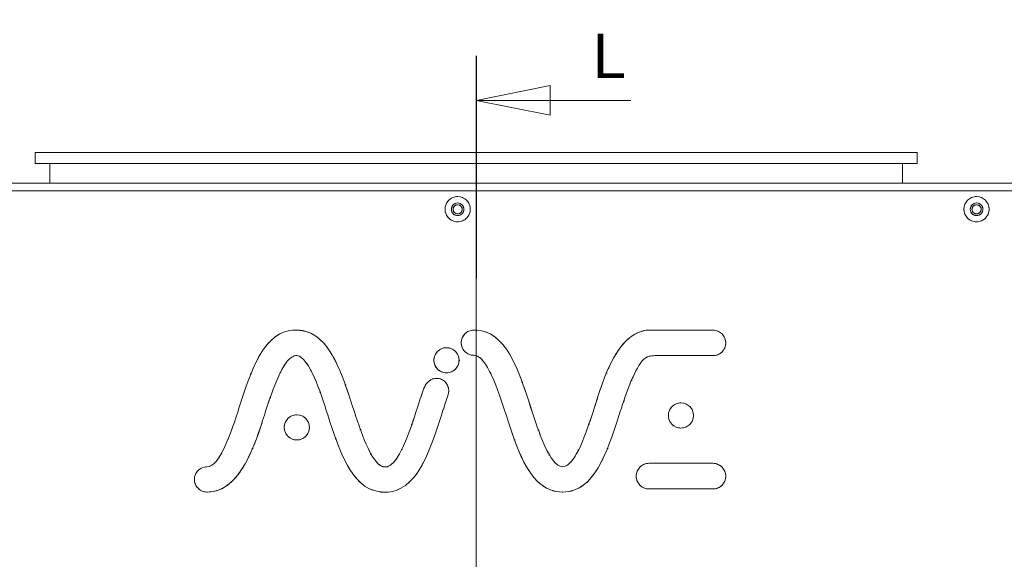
# Model space of a CAD drawing. Header units: millimetres. Extents: x 41 to 1655, y -379 to 1151.
# Tile 27 of 56: x 192 to 457, y 236 to 381. Entities that reach past the tile are written whole.
import ezdxf

# ---------------------------------------------------------------- set-up
doc = ezdxf.new("R2010")
doc.units = ezdxf.units.MM
doc.header["$LTSCALE"] = 4
doc.linetypes.add('CHAIN', pattern=[0.3543, 0.2362, -0.0295, 0.0591, -0.0295])
doc.linetypes.add('LONG_DASH_DOTTED', pattern=[0.3001, 0.2362, -0.0295, 0.0049, -0.0295])
doc.layers.add('가시적 모서리(ISO)', color=7, linetype='Continuous', lineweight=18)
doc.layers.add('단면도 선(ISO)', color=7, linetype='LONG_DASH_DOTTED', lineweight=15, true_color=0x004000)
doc.layers.add('오버레이 [기준 허상 선(ISO)]', color=7, linetype='LONG_DASH_DOTTED', lineweight=18, true_color=0x803f3f)
doc.styles.add('Current-ISO큰 문자', font='txt')

# ---------------------------------------------------------------- blocks, each defined once
blk = doc.blocks.new('2dTransSection0')
at = {"layer": '단면도 선(ISO)', "linetype": 'CHAIN', "ltscale": 77.084045}
blk.add_line((78.713, 92.866), (78.713, 23.496), dxfattribs=at)
at = {"layer": '단면도 선(ISO)', "linetype": 'Continuous', "lineweight": 30}
for p, q in [((78.713, 92.866), (78.713, 77.866)), ((78.713, 38.496), (78.713, 23.496))]:
    blk.add_line(p, q, dxfattribs=at)
at = {"layer": '단면도 선(ISO)', "linetype": 'Continuous'}
for p, q in [((83.713, 90.866), (78.713, 89.866)), ((83.713, 88.866), (83.713, 90.866)), ((83.713, 89.866), (78.713, 89.866)), ((78.713, 89.866), (83.713, 88.866)), ((89.154, 89.866), (83.713, 89.866)), ((83.713, 27.496), (78.713, 26.496)), ((83.713, 25.496), (83.713, 27.496)), ((83.713, 26.496), (78.713, 26.496)), ((78.713, 26.496), (83.713, 25.496)), ((89.154, 26.496), (83.713, 26.496))]:
    blk.add_line(p, q, dxfattribs=at)
at = {"layer": '단면도 선(ISO)', "linetype": 'Continuous', "flags": 128}
for points in [[(83.713, 90.866), (78.713, 89.866), (83.713, 88.866), (83.713, 90.866)], [(83.713, 27.496), (78.713, 26.496), (83.713, 25.496), (83.713, 27.496)]]:
    blk.add_lwpolyline(points, dxfattribs=at)
at = {"layer": '단면도 선(ISO)'}
for points in [[(83.713, 90.866), (78.713, 89.866), (83.713, 88.866), (83.713, 90.866)], [(83.713, 27.496), (78.713, 26.496), (83.713, 25.496), (83.713, 27.496)]]:
    blk.add_solid(points, dxfattribs=at)
at = {"layer": '단면도 선(ISO)', "char_height": 3, "attachment_point": 7, "style": 'Current-ISO큰 문자'}
for insert in [(86.581, 91.366), (86.581, 22.024)]:
    blk.add_mtext('L', dxfattribs=dict(at, insert=insert))

msp = doc.modelspace()

# ---------------------------------------------------------------- linework, layer by layer
at = {"layer": '가시적 모서리(ISO)'}
for p, q in [((195.853, 345.412), (195.853, 342.412)), ((204.853, 345.412), (195.853, 345.412)), ((204.853, 345.412), (424.853, 345.412)), ((433.853, 345.412), (424.853, 345.412)), ((433.853, 345.412), (433.853, 342.412)), ((195.853, 342.412), (204.853, 342.412)), ((199.853, 342.412), (199.853, 337.111)), ((424.853, 342.412), (204.853, 342.412)), ((424.853, 342.412), (433.853, 342.412)), ((429.853, 337.111), (429.853, 342.412)), ((148.353, 337.111), (471.353, 337.111)), ((471.353, 335.111), (148.353, 335.111)), ((469.853, 335.111), (149.853, 335.111)), ((266.101, 297.513), (266.189, 297.511)), ((266.189, 297.511), (266.278, 297.513)), ((314.38, 297.509), (314.38, 297.513)), ((362.411, 297.503), (378.731, 297.503)), ((382.191, 294.044), (382.191, 294.044)), ((378.731, 290.644), (363.892, 290.644)), ((361.47, 261.597), (378.731, 261.597)), ((358.01, 258.137), (358.01, 258.138)), ((382.191, 258.138), (382.191, 258.137)), ((242.396, 253.863), (242.396, 253.867)), ((338.174, 253.865), (338.086, 253.863)), ((338.262, 253.863), (338.174, 253.865)), ((378.731, 254.679), (361.47, 254.679))]:
    msp.add_line(p, q, dxfattribs=at)
for centre, radius in [((309.853, 330.111), 3.4), ((449.853, 330.111), 3.4), ((309.853, 330.111), 1.7), ((309.853, 330.111), 1.23), ((449.853, 330.111), 1.7), ((449.853, 330.111), 1.23), ((306.836, 289.386), 3.391), ((370.101, 274.503), 3.391), ((266.453, 271.29), 3.391)]:
    msp.add_circle(centre, radius, dxfattribs=at)
for points in [[(346.797, 276.735), (349.013, 283.577), (352.959, 298.216), (362.411, 297.503)], [(250.929, 276.735), (254.239, 286.946), (257.662, 297.513), (266.101, 297.513)], [(266.278, 297.513), (267.252, 297.513), (268.16, 297.37), (269.008, 297.105)], [(269.008, 297.105), (275.606, 295.167), (278.642, 285.79), (281.591, 276.687)], [(314.38, 297.513), (322.82, 297.513), (326.243, 286.951), (329.551, 276.735)], [(378.731, 297.503), (380.634, 297.503), (382.191, 295.947), (382.191, 294.044)], [(382.191, 294.044), (382.191, 292.141), (380.634, 290.644), (378.731, 290.644)], [(274.813, 274.641), (272.703, 281.157), (269.842, 289.978), (266.52, 290.676)], [(363.892, 290.644), (361.33, 290.644), (360.515, 290.443), (359.186, 288.602)], [(300.559, 281.349), (302.506, 287.014), (308.763, 284.204), (307.204, 279.771)], [(359.186, 288.602), (356.926, 285.47), (354.987, 279.427), (353.435, 274.641)], [(299.018, 276.687), (299.523, 278.246), (300.031, 279.813), (300.559, 281.349)], [(307.204, 279.771), (306.585, 278.011), (306.008, 276.231), (305.479, 274.596)], [(281.591, 276.687), (283.643, 270.362), (286.396, 261.862), (289.596, 260.731)], [(290.577, 260.624), (293.961, 261.084), (296.876, 270.075), (299.018, 276.687)], [(329.551, 276.735), (331.731, 270.003), (334.711, 260.812), (338.174, 260.658)], [(338.174, 260.658), (341.636, 260.812), (344.618, 270.003), (346.797, 276.735)], [(257.707, 274.596), (255.299, 267.16), (251.311, 253.863), (242.396, 253.863)], [(288.737, 253.944), (281.197, 254.935), (277.953, 264.943), (274.813, 274.641)], [(338.086, 253.863), (329.647, 253.863), (326.223, 264.429), (322.913, 274.641)], [(353.435, 274.641), (350.125, 264.429), (346.701, 253.863), (338.262, 253.863)], [(358.01, 258.138), (358.01, 260.04), (359.567, 261.597), (361.47, 261.597)], [(378.731, 261.597), (380.634, 261.597), (382.191, 260.04), (382.191, 258.138)], [(361.47, 254.679), (359.567, 254.679), (358.01, 256.235), (358.01, 258.137)], [(382.191, 258.137), (382.191, 256.235), (380.634, 254.679), (378.731, 254.679)]]:
    msp.add_open_spline(points, degree=3, dxfattribs=at)
for points, knots in [([(322.913, 274.641), (320.712, 281.429), (317.702, 290.727), (314.199, 290.727), (312.322, 290.727), (310.803, 292.246), (310.803, 294.123), (310.803, 295.991), (312.322, 297.513), (314.199, 297.513), (314.199, 297.513), (314.32, 297.51), (314.38, 297.509)], [4, 4, 4, 4, 5, 5, 5, 6, 6, 6, 7, 7, 7, 8, 8, 8, 8]), ([(266.52, 290.676), (266.486, 290.677), (266.452, 290.68), (266.419, 290.68), (262.919, 290.68), (259.906, 281.384), (257.707, 274.596)], [0, 0, 0, 0, 1, 1, 1, 2, 2, 2, 2]), ([(242.396, 253.867), (242.335, 253.865), (242.275, 253.863), (242.214, 253.863), (240.337, 253.863), (238.819, 255.385), (238.819, 257.253), (238.819, 259.13), (240.338, 260.648), (242.214, 260.648), (245.717, 260.648), (248.727, 269.946), (250.929, 276.735)], [18, 18, 18, 18, 19, 19, 19, 20, 20, 20, 21, 21, 21, 22, 22, 22, 22]), ([(305.479, 274.596), (302.169, 264.379), (298.748, 253.815), (290.306, 253.815), (289.763, 253.815), (289.24, 253.86), (288.737, 253.944)], [4, 4, 4, 4, 5, 5, 5, 6, 6, 6, 6]), ([(289.596, 260.731), (289.784, 260.678), (289.974, 260.648), (290.165, 260.648), (290.304, 260.648), (290.441, 260.64), (290.577, 260.624)], [10, 10, 10, 10, 11, 11, 11, 12, 12, 12, 12])]:
    msp.add_open_spline(points, degree=3, knots=knots, dxfattribs=at)
at = {"layer": '오버레이 [기준 허상 선(ISO)]', "ltscale": 0.983824}
for p, q in [((195.853, 345.412), (195.853, 342.412)), ((433.853, 345.412), (433.853, 342.412))]:
    msp.add_line(p, q, dxfattribs=at)
at = {"layer": '오버레이 [기준 허상 선(ISO)]', "ltscale": 4.636533}
for p, q in [((204.853, 345.412), (195.853, 345.412)), ((433.853, 345.412), (424.853, 345.412)), ((195.853, 342.412), (204.853, 342.412)), ((424.853, 342.412), (433.853, 342.412))]:
    msp.add_line(p, q, dxfattribs=at)
at = {"layer": '오버레이 [기준 허상 선(ISO)]', "ltscale": 18.327225}
for p, q in [((204.853, 345.412), (424.853, 345.412)), ((424.853, 342.412), (204.853, 342.412))]:
    msp.add_line(p, q, dxfattribs=at)
at = {"layer": '오버레이 [기준 허상 선(ISO)]', "ltscale": 1.738665}
for p, q in [((199.853, 342.412), (199.853, 337.111)), ((429.853, 337.111), (429.853, 342.412))]:
    msp.add_line(p, q, dxfattribs=at)
at = {"layer": '오버레이 [기준 허상 선(ISO)]', "ltscale": 17.938465}
for p, q in [((148.353, 337.111), (471.353, 337.111)), ((471.353, 335.111), (148.353, 335.111))]:
    msp.add_line(p, q, dxfattribs=at)
at = {"layer": '오버레이 [기준 허상 선(ISO)]', "ltscale": 17.771854}
msp.add_line((469.853, 335.111), (149.853, 335.111), dxfattribs=at)
msp.add_line((469.853, 335.111), (149.853, 335.111), dxfattribs=at)
at = {"layer": '오버레이 [기준 허상 선(ISO)]', "ltscale": 0.028734}
for p, q in [((266.101, 297.513), (266.189, 297.511)), ((266.103, 297.513), (266.191, 297.511))]:
    msp.add_line(p, q, dxfattribs=at)
at = {"layer": '오버레이 [기준 허상 선(ISO)]', "ltscale": 0.028926}
for p, q in [((266.189, 297.511), (266.278, 297.513)), ((266.191, 297.511), (266.279, 297.513))]:
    msp.add_line(p, q, dxfattribs=at)
at = {"layer": '오버레이 [기준 허상 선(ISO)]', "ltscale": 0.001117}
for p, q in [((314.38, 297.509), (314.38, 297.513)), ((314.382, 297.509), (314.382, 297.513))]:
    msp.add_line(p, q, dxfattribs=at)
at = {"layer": '오버레이 [기준 허상 선(ISO)]', "ltscale": 5.352576}
for p, q in [((362.411, 297.503), (378.731, 297.503)), ((362.412, 297.503), (378.733, 297.503))]:
    msp.add_line(p, q, dxfattribs=at)
at = {"layer": '오버레이 [기준 허상 선(ISO)]', "ltscale": 2.81188e-05}
for p, q in [((382.191, 294.044), (382.191, 294.044)), ((382.193, 294.044), (382.193, 294.044)), ((358.01, 258.137), (358.01, 258.138)), ((358.012, 258.137), (358.012, 258.138)), ((382.191, 258.138), (382.191, 258.137)), ((382.193, 258.138), (382.193, 258.137))]:
    msp.add_line(p, q, dxfattribs=at)
at = {"layer": '오버레이 [기준 허상 선(ISO)]', "ltscale": 4.866621}
for p, q in [((378.731, 290.644), (363.892, 290.644)), ((378.733, 290.644), (363.894, 290.644))]:
    msp.add_line(p, q, dxfattribs=at)
at = {"layer": '오버레이 [기준 허상 선(ISO)]', "ltscale": 5.661087}
for p, q in [((361.47, 261.597), (378.731, 261.597)), ((361.472, 261.597), (378.733, 261.597)), ((378.731, 254.679), (361.47, 254.679)), ((378.733, 254.679), (361.472, 254.679))]:
    msp.add_line(p, q, dxfattribs=at)
at = {"layer": '오버레이 [기준 허상 선(ISO)]', "ltscale": 0.001053}
for p, q in [((242.396, 253.863), (242.396, 253.867)), ((242.397, 253.863), (242.397, 253.867))]:
    msp.add_line(p, q, dxfattribs=at)
at = {"layer": '오버레이 [기준 허상 선(ISO)]', "ltscale": 0.028859}
for p, q in [((338.174, 253.865), (338.086, 253.863)), ((338.176, 253.865), (338.087, 253.863)), ((338.262, 253.863), (338.174, 253.865)), ((338.264, 253.863), (338.176, 253.865))]:
    msp.add_line(p, q, dxfattribs=at)
at = {"layer": '오버레이 [기준 허상 선(ISO)]', "ltscale": 7.006367}
for centre in [(309.853, 330.111), (309.853, 330.111), (449.853, 330.111), (449.853, 330.111)]:
    msp.add_circle(centre, 3.4, dxfattribs=at)
at = {"layer": '오버레이 [기준 허상 선(ISO)]', "ltscale": 3.503134}
for centre in [(309.853, 330.111), (309.853, 330.111), (449.853, 330.111), (449.853, 330.111)]:
    msp.add_circle(centre, 1.7, dxfattribs=at)
at = {"layer": '오버레이 [기준 허상 선(ISO)]', "ltscale": 2.533562}
for centre in [(309.853, 330.111), (449.853, 330.111)]:
    msp.add_circle(centre, 1.23, dxfattribs=at)
at = {"layer": '오버레이 [기준 허상 선(ISO)]', "ltscale": 6.986848}
for centre in [(306.836, 289.386), (370.101, 274.503), (370.102, 274.503), (266.453, 271.29)]:
    msp.add_circle(centre, 3.391, dxfattribs=at)
at = {"layer": '오버레이 [기준 허상 선(ISO)]', "ltscale": 6.986043}
msp.add_circle((266.454, 271.29), 3.39, dxfattribs=at)
at = {"layer": '오버레이 [기준 허상 선(ISO)]', "ltscale": 9.158135}
for points in [[(346.797, 276.735), (349.013, 283.577), (352.959, 298.216), (362.411, 297.503)], [(346.799, 276.735), (349.014, 283.577), (352.961, 298.216), (362.412, 297.503)]]:
    msp.add_open_spline(points, degree=3, dxfattribs=at)
at = {"layer": '오버레이 [기준 허상 선(ISO)]', "ltscale": 9.010868}
for points in [[(250.929, 276.735), (254.239, 286.946), (257.662, 297.513), (266.101, 297.513)], [(250.93, 276.735), (254.24, 286.946), (257.663, 297.513), (266.103, 297.513)]]:
    msp.add_open_spline(points, degree=3, dxfattribs=at)
at = {"layer": '오버레이 [기준 허상 선(ISO)]', "ltscale": 0.908962}
for points in [[(266.278, 297.513), (267.252, 297.513), (268.16, 297.37), (269.008, 297.105)], [(266.279, 297.513), (267.254, 297.513), (268.161, 297.37), (269.01, 297.105)]]:
    msp.add_open_spline(points, degree=3, dxfattribs=at)
at = {"layer": '오버레이 [기준 허상 선(ISO)]', "ltscale": 8.15133}
for points in [[(269.008, 297.105), (275.606, 295.167), (278.642, 285.79), (281.591, 276.687)], [(269.01, 297.105), (275.607, 295.167), (278.644, 285.79), (281.593, 276.687)]]:
    msp.add_open_spline(points, degree=3, dxfattribs=at)
at = {"layer": '오버레이 [기준 허상 선(ISO)]', "ltscale": 9.764378}
msp.add_open_spline([(322.913, 274.641), (320.712, 281.429), (317.702, 290.727), (314.199, 290.727), (312.322, 290.727), (310.803, 292.246), (310.803, 294.123), (310.803, 295.991), (312.322, 297.513), (314.199, 297.513), (314.199, 297.513), (314.32, 297.51), (314.38, 297.509)], degree=3, knots=[4, 4, 4, 4, 5, 5, 5, 6, 6, 6, 7, 7, 7, 8, 8, 8, 8], dxfattribs=at)
at = {"layer": '오버레이 [기준 허상 선(ISO)]', "ltscale": 9.764397}
msp.add_open_spline([(322.915, 274.641), (320.713, 281.429), (317.703, 290.727), (314.2, 290.727), (312.324, 290.727), (310.805, 292.246), (310.805, 294.123), (310.805, 295.991), (312.324, 297.513), (314.2, 297.513), (314.261, 297.513), (314.321, 297.51), (314.382, 297.509)], degree=3, knots=[4, 4, 4, 4, 5, 5, 5, 6, 6, 6, 7, 7, 7, 8, 8, 8, 8], dxfattribs=at)
at = {"layer": '오버레이 [기준 허상 선(ISO)]', "ltscale": 9.010779}
for points in [[(314.38, 297.513), (322.82, 297.513), (326.243, 286.951), (329.551, 276.735)], [(314.382, 297.513), (322.821, 297.513), (326.244, 286.951), (329.552, 276.735)]]:
    msp.add_open_spline(points, degree=3, dxfattribs=at)
at = {"layer": '오버레이 [기준 허상 선(ISO)]', "ltscale": 1.781308}
for points in [[(378.731, 297.503), (380.634, 297.503), (382.191, 295.947), (382.191, 294.044)], [(378.733, 297.503), (380.636, 297.503), (382.193, 295.947), (382.193, 294.044)]]:
    msp.add_open_spline(points, degree=3, dxfattribs=at)
at = {"layer": '오버레이 [기준 허상 선(ISO)]', "ltscale": 6.987958}
msp.add_open_spline([(306.838, 292.777), (308.71, 292.777), (310.228, 291.259), (310.228, 289.386), (310.228, 287.514), (308.71, 285.996), (306.838, 285.996), (304.965, 285.996), (303.447, 287.514), (303.447, 289.386), (303.447, 291.259), (304.965, 292.777), (306.838, 292.777)], degree=3, knots=[-4, -4, -4, -4, -3, -3, -3, -2, -2, -2, -1, -1, -1, 0, 0, 0, 0], dxfattribs=at)
at = {"layer": '오버레이 [기준 허상 선(ISO)]', "ltscale": 1.768409}
for points in [[(382.191, 294.044), (382.191, 292.141), (380.634, 290.644), (378.731, 290.644)], [(382.193, 294.044), (382.193, 292.141), (380.636, 290.644), (378.733, 290.644)]]:
    msp.add_open_spline(points, degree=3, dxfattribs=at)
at = {"layer": '오버레이 [기준 허상 선(ISO)]', "ltscale": 6.241041}
for points in [[(266.52, 290.676), (266.486, 290.677), (266.452, 290.68), (266.419, 290.68), (262.919, 290.68), (259.906, 281.384), (257.707, 274.596)], [(266.521, 290.676), (266.488, 290.677), (266.454, 290.68), (266.42, 290.68), (262.92, 290.68), (259.907, 281.384), (257.709, 274.596)]]:
    msp.add_open_spline(points, degree=3, knots=[0, 0, 0, 0, 1, 1, 1, 2, 2, 2, 2], dxfattribs=at)
at = {"layer": '오버레이 [기준 허상 선(ISO)]', "ltscale": 6.067174}
for points in [[(274.813, 274.641), (272.703, 281.157), (269.842, 289.978), (266.52, 290.676)], [(274.814, 274.641), (272.704, 281.157), (269.843, 289.978), (266.521, 290.676)]]:
    msp.add_open_spline(points, degree=3, dxfattribs=at)
at = {"layer": '오버레이 [기준 허상 선(ISO)]', "ltscale": 1.783384}
for points in [[(363.892, 290.644), (361.33, 290.644), (360.515, 290.443), (359.186, 288.602)], [(363.894, 290.644), (361.331, 290.644), (360.517, 290.443), (359.188, 288.602)]]:
    msp.add_open_spline(points, degree=3, dxfattribs=at)
at = {"layer": '오버레이 [기준 허상 선(ISO)]', "ltscale": 3.861042}
for points in [[(300.559, 281.349), (302.506, 287.014), (308.763, 284.204), (307.204, 279.771)], [(300.56, 281.349), (302.508, 287.014), (308.765, 284.204), (307.205, 279.771)]]:
    msp.add_open_spline(points, degree=3, dxfattribs=at)
at = {"layer": '오버레이 [기준 허상 선(ISO)]', "ltscale": 4.968412}
for points in [[(359.186, 288.602), (356.926, 285.47), (354.987, 279.427), (353.435, 274.641)], [(359.188, 288.602), (356.927, 285.47), (354.989, 279.427), (353.436, 274.641)]]:
    msp.add_open_spline(points, degree=3, dxfattribs=at)
at = {"layer": '오버레이 [기준 허상 선(ISO)]', "ltscale": 1.610266}
for points in [[(299.018, 276.687), (299.523, 278.246), (300.031, 279.813), (300.559, 281.349)], [(299.019, 276.687), (299.525, 278.246), (300.032, 279.813), (300.56, 281.349)]]:
    msp.add_open_spline(points, degree=3, dxfattribs=at)
at = {"layer": '오버레이 [기준 허상 선(ISO)]', "ltscale": 1.788979}
for points in [[(307.204, 279.771), (306.585, 278.011), (306.008, 276.231), (305.479, 274.596)], [(307.205, 279.771), (306.586, 278.011), (306.009, 276.231), (305.48, 274.596)]]:
    msp.add_open_spline(points, degree=3, dxfattribs=at)
at = {"layer": '오버레이 [기준 허상 선(ISO)]', "ltscale": 9.766408}
for points in [[(242.396, 253.867), (242.335, 253.865), (242.275, 253.863), (242.214, 253.863), (240.337, 253.863), (238.819, 255.385), (238.819, 257.253), (238.819, 259.13), (240.338, 260.648), (242.214, 260.648), (245.717, 260.648), (248.727, 269.946), (250.929, 276.735)], [(242.397, 253.867), (242.337, 253.865), (242.277, 253.863), (242.216, 253.863), (240.339, 253.863), (238.82, 255.385), (238.82, 257.253), (238.82, 259.13), (240.339, 260.648), (242.216, 260.648), (245.718, 260.648), (248.729, 269.946), (250.93, 276.735)]]:
    msp.add_open_spline(points, degree=3, knots=[18, 18, 18, 18, 19, 19, 19, 20, 20, 20, 21, 21, 21, 22, 22, 22, 22], dxfattribs=at)
at = {"layer": '오버레이 [기준 허상 선(ISO)]', "ltscale": 5.969258}
for points in [[(281.591, 276.687), (283.643, 270.362), (286.396, 261.862), (289.596, 260.731)], [(281.593, 276.687), (283.644, 270.362), (286.398, 261.862), (289.598, 260.731)]]:
    msp.add_open_spline(points, degree=3, dxfattribs=at)
at = {"layer": '오버레이 [기준 허상 선(ISO)]', "ltscale": 6.117329}
for points in [[(290.577, 260.624), (293.961, 261.084), (296.876, 270.075), (299.018, 276.687)], [(290.578, 260.624), (293.963, 261.084), (296.878, 270.075), (299.019, 276.687)]]:
    msp.add_open_spline(points, degree=3, dxfattribs=at)
at = {"layer": '오버레이 [기준 허상 선(ISO)]', "ltscale": 6.176528}
for points in [[(329.551, 276.735), (331.731, 270.003), (334.711, 260.812), (338.174, 260.658)], [(329.552, 276.735), (331.732, 270.003), (334.713, 260.812), (338.176, 260.658)]]:
    msp.add_open_spline(points, degree=3, dxfattribs=at)
at = {"layer": '오버레이 [기준 허상 선(ISO)]', "ltscale": 6.1765}
for points in [[(338.174, 260.658), (341.636, 260.812), (344.618, 270.003), (346.797, 276.735)], [(338.176, 260.658), (341.638, 260.812), (344.619, 270.003), (346.799, 276.735)]]:
    msp.add_open_spline(points, degree=3, dxfattribs=at)
at = {"layer": '오버레이 [기준 허상 선(ISO)]', "ltscale": 8.998791}
for points in [[(257.707, 274.596), (255.299, 267.16), (251.311, 253.863), (242.396, 253.863)], [(257.709, 274.596), (255.3, 267.16), (251.313, 253.863), (242.397, 253.863)]]:
    msp.add_open_spline(points, degree=3, dxfattribs=at)
at = {"layer": '오버레이 [기준 허상 선(ISO)]', "ltscale": 8.600352}
for points in [[(288.737, 253.944), (281.197, 254.935), (277.953, 264.943), (274.813, 274.641)], [(288.738, 253.944), (281.199, 254.935), (277.954, 264.943), (274.814, 274.641)]]:
    msp.add_open_spline(points, degree=3, dxfattribs=at)
at = {"layer": '오버레이 [기준 허상 선(ISO)]', "ltscale": 9.527901}
for points in [[(305.479, 274.596), (302.169, 264.379), (298.748, 253.815), (290.306, 253.815), (289.763, 253.815), (289.24, 253.86), (288.737, 253.944)], [(305.48, 274.596), (302.17, 264.379), (298.75, 253.815), (290.308, 253.815), (289.764, 253.815), (289.242, 253.86), (288.738, 253.944)]]:
    msp.add_open_spline(points, degree=3, knots=[4, 4, 4, 4, 5, 5, 5, 6, 6, 6, 6], dxfattribs=at)
at = {"layer": '오버레이 [기준 허상 선(ISO)]', "ltscale": 9.010669}
for points in [[(338.086, 253.863), (329.647, 253.863), (326.223, 264.429), (322.913, 274.641)], [(338.087, 253.863), (329.648, 253.863), (326.225, 264.429), (322.915, 274.641)], [(353.435, 274.641), (350.125, 264.429), (346.701, 253.863), (338.262, 253.863)], [(353.436, 274.641), (350.126, 264.429), (346.703, 253.863), (338.264, 253.863)]]:
    msp.add_open_spline(points, degree=3, dxfattribs=at)
at = {"layer": '오버레이 [기준 허상 선(ISO)]', "ltscale": 0.324314}
for points in [[(289.596, 260.731), (289.784, 260.678), (289.974, 260.648), (290.165, 260.648), (290.304, 260.648), (290.441, 260.64), (290.577, 260.624)], [(289.598, 260.731), (289.786, 260.678), (289.975, 260.648), (290.166, 260.648), (290.306, 260.648), (290.443, 260.64), (290.578, 260.624)]]:
    msp.add_open_spline(points, degree=3, knots=[10, 10, 10, 10, 11, 11, 11, 12, 12, 12, 12], dxfattribs=at)
at = {"layer": '오버레이 [기준 허상 선(ISO)]', "ltscale": 1.781181}
for points in [[(358.01, 258.138), (358.01, 260.04), (359.567, 261.597), (361.47, 261.597)], [(358.012, 258.138), (358.012, 260.04), (359.569, 261.597), (361.472, 261.597)], [(361.47, 254.679), (359.567, 254.679), (358.01, 256.235), (358.01, 258.137)], [(361.472, 254.679), (359.569, 254.679), (358.012, 256.235), (358.012, 258.137)]]:
    msp.add_open_spline(points, degree=3, dxfattribs=at)
at = {"layer": '오버레이 [기준 허상 선(ISO)]', "ltscale": 1.781294}
for points in [[(378.731, 261.597), (380.634, 261.597), (382.191, 260.04), (382.191, 258.138)], [(378.733, 261.597), (380.636, 261.597), (382.193, 260.04), (382.193, 258.138)], [(382.191, 258.137), (382.191, 256.235), (380.634, 254.679), (378.731, 254.679)], [(382.193, 258.137), (382.193, 256.235), (380.636, 254.679), (378.733, 254.679)]]:
    msp.add_open_spline(points, degree=3, dxfattribs=at)

# ---------------------------------------------------------------- block references
at = {"layer": '단면도 선(ISO)', "xscale": 4, "yscale": 4, "zscale": 4}
msp.add_blockref('2dTransSection0', (0, 0), dxfattribs=at)

doc.saveas('drawing.dxf')
